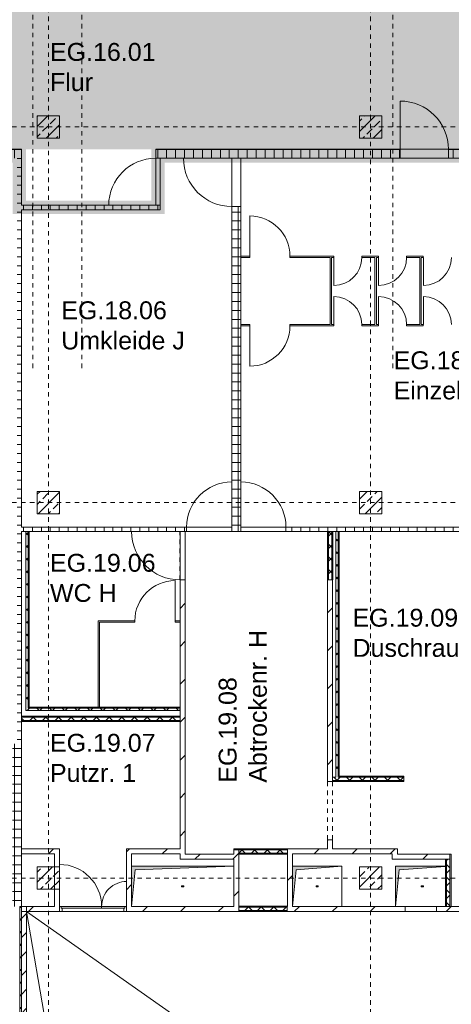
# Model space of a CAD drawing. Header units: metres. Extents: x -54 to 119, y -77 to 33.
# Tile 6 of 138: x -30 to -21, y -56 to -34. Entities that reach past the tile are written whole.
import ezdxf

# ---------------------------------------------------------------- set-up
doc = ezdxf.new("R2010")
doc.units = ezdxf.units.M
for name, pattern in [('Rasterlinie', [0.019, 0.01, -0.003, 0.003, -0.003]), ('Verdeckt', [0.003, 0.002, -0.001]), ('Über Schnittebene 1', [0.001, 0, -0.001])]:
    doc.linetypes.add(name, pattern=pattern)
for name, color, linetype, lineweight in [('A_Detailelemente', 7, 'Continuous', 9), ('A_Geschossdecken', 7, 'Continuous', 9), ('A_Raster', 7, 'Continuous', 9), ('A_Räume_Beschriftung', 7, 'Continuous', 9), ('A_Tragwerksstützen_Stahlbeton', 7, 'Continuous', 18), ('A_Türen', 7, 'Continuous', 9), ('A_Türen_Rahmen', 7, 'Continuous', 9), ('A_Wände', 7, 'Continuous', 9), ('A_Wände_Schraffur', 7, 'Continuous', 18), ('Allgemeines Modell', 7, 'Continuous', 9), ('Virtueller Schnittkörper', 7, 'Verdeckt', 9)]:
    doc.layers.add(name, color=color, linetype=linetype, lineweight=lineweight)
doc.styles.add('Arial_B', font='txt', dxfattribs={"height": 0.4})
pattern_1 = [(45, (0, 0), (-0.14142136, 0.14142136), []), (135, (0, 0), (-0.14142136, -0.14142136), [])]
pattern_2 = [(0, (0, 0), (0, 0.2), []), (90, (0, 0), (-0.2, 1e-17), [])]
pattern_3 = [(45, (0, 0), (-0.424264, 0.424264), [])]
pattern_4 = [(45, (0, 0), (-0.2283955, 0.2283955), []), (45, (0.228, 0), (-0.2283955, 0.2283955), [0.161, -0.081])]

# ---------------------------------------------------------------- blocks, each defined once
blk = doc.blocks.new('IPRO_Tuer_I_WC - 900x2000-6420317-BS_Übersicht_EG_BRANDSCHUTZ')
at = {"layer": 'A_Türen'}
blk.add_line((0.45, -0.029), (0.45, -0.929), dxfattribs=at)
blk.add_arc((0.45, -0.029), 0.9, 180, 270, dxfattribs=at)
blk = doc.blocks.new('IPRO_Tuer_I_WC - 625x2000-3642981-BS_Übersicht_EG_BRANDSCHUTZ')
at = {"layer": 'A_Türen'}
blk.add_line((0.312, 0.029), (0.312, 0.654), dxfattribs=at)
blk.add_arc((0.312, 0.029), 0.625, 90, 180, dxfattribs=at)
blk = doc.blocks.new('IPRO_Tuer_I_WC - 900x2000-6420363-BS_Übersicht_EG_BRANDSCHUTZ')
at = {"layer": 'A_Türen'}
blk.add_line((0.45, 0.029), (0.45, 0.929), dxfattribs=at)
blk.add_arc((0.45, 0.029), 0.9, 90, 180, dxfattribs=at)
blk = doc.blocks.new('IPRO_Tuer_I_WC - 625x2000-3642983-BS_Übersicht_EG_BRANDSCHUTZ')
at = {"layer": 'A_Türen'}
blk.add_line((0.312, -0.029), (0.312, -0.654), dxfattribs=at)
blk.add_arc((0.312, -0.029), 0.625, 180, 270, dxfattribs=at)
blk = doc.blocks.new('IPRO_Tuer_I_WC - 900x2000-5135937-BS_Übersicht_EG_BRANDSCHUTZ')
at = {"layer": 'A_Türen'}
blk.add_line((0.45, 0.029), (0.45, 0.929), dxfattribs=at)
blk.add_arc((0.45, 0.029), 0.9, 90, 180, dxfattribs=at)
blk = doc.blocks.new('GSH_Tuer_I_1flg_SZ_OL - 1080x3200_2135_Voll-4240625-BS_Übersicht_EG_BRANDSCHUTZ')
at = {"layer": 'A_Türen', "linetype": 'Über Schnittebene 1'}
for p, q in [((-0.54, 0.086), (0.48, 0.086)), ((-0.54, -0.114), (0.54, -0.114))]:
    blk.add_line(p, q, dxfattribs=at)
at = {"layer": 'A_Türen'}
blk.add_line((0.54, -1.194), (0.54, -0.114), dxfattribs=at)
blk.add_arc((0.54, -0.114), 1.08, 180, 270, dxfattribs=at)
blk = doc.blocks.new('GSH_Tuer_I_1flg_SZ_OL - 1050x3200_2135_Voll-4494408-BS_Übersicht_EG_BRANDSCHUTZ')
at = {"layer": 'A_Türen', "linetype": 'Über Schnittebene 1'}
for p, q in [((-0.525, 0.036), (0.465, 0.036)), ((-0.525, -0.064), (0.525, -0.064))]:
    blk.add_line(p, q, dxfattribs=at)
at = {"layer": 'A_Türen'}
blk.add_line((0.525, -1.114), (0.525, -0.064), dxfattribs=at)
blk.add_arc((0.525, -0.064), 1.05, 180, 270, dxfattribs=at)
blk = doc.blocks.new('GSH_Tuer_I_1flg_SZ_OL - 1010x3200_2135_Voll-4495292-BS_Übersicht_EG_BRANDSCHUTZ')
at = {"layer": 'A_Türen'}
blk.add_line((0.505, 1.074), (0.505, 0.064), dxfattribs=at)
at = {"layer": 'A_Türen', "linetype": 'Über Schnittebene 1'}
for p, q in [((-0.505, 0.064), (0.505, 0.064)), ((-0.505, -0.036), (0.445, -0.036))]:
    blk.add_line(p, q, dxfattribs=at)
at = {"layer": 'A_Türen'}
blk.add_arc((0.505, 0.064), 1.01, 90, 180, dxfattribs=at)
blk = doc.blocks.new('GSH_Tuer_I_1flg_SZ_OL - 1080x3000_2135_Voll-4495170-BS_Übersicht_EG_BRANDSCHUTZ')
at = {"layer": 'A_Türen'}
blk.add_line((0.54, 1.152), (0.54, 0.072), dxfattribs=at)
at = {"layer": 'A_Türen', "linetype": 'Über Schnittebene 1'}
for p, q in [((-0.54, 0.072), (0.54, 0.072)), ((-0.54, -0.043), (0.48, -0.043))]:
    blk.add_line(p, q, dxfattribs=at)
at = {"layer": 'A_Türen'}
blk.add_arc((0.54, 0.072), 1.08, 90, 180, dxfattribs=at)
blk = doc.blocks.new('GSH_Tuer_I_1flg_SZ_OL - 1080x3000_2135_Voll-4495129-BS_Übersicht_EG_BRANDSCHUTZ')
at = {"layer": 'A_Türen'}
blk.add_line((0.54, 1.194), (0.54, 0.114), dxfattribs=at)
at = {"layer": 'A_Türen', "linetype": 'Über Schnittebene 1'}
for p, q in [((-0.54, 0.114), (0.54, 0.114)), ((-0.54, -0.086), (0.48, -0.086))]:
    blk.add_line(p, q, dxfattribs=at)
at = {"layer": 'A_Türen'}
blk.add_arc((0.54, 0.114), 1.08, 90, 180, dxfattribs=at)
blk = doc.blocks.new('IPRO_Tuer_I_2flg_SZ - 1500x2135_Glas-6215510-BS_Übersicht_EG_BRANDSCHUTZ')
at = {"layer": 'A_Türen', "linetype": 'Über Schnittebene 1'}
for p, q in [((0.75, 0.043), (-0.75, 0.043)), ((0.75, -0.072), (-0.75, -0.072))]:
    blk.add_line(p, q, dxfattribs=at)
at = {"layer": 'A_Türen'}
for p, q in [((-0.75, -0.072), (-0.75, -0.632)), ((-0.71, -0.032), (-0.19, -0.032)), ((-0.71, -0.072), (-0.71, -0.032)), ((-0.19, -0.072), (-0.71, -0.072)), ((-0.19, -0.072), (-0.19, -0.032)), ((-0.19, -0.032), (0.71, -0.032)), ((-0.19, -0.032), (-0.19, -0.072)), ((0.71, -0.072), (-0.19, -0.072)), ((0.71, -0.032), (0.71, -0.072)), ((0.75, -0.072), (0.75, -1.012))]:
    blk.add_line(p, q, dxfattribs=at)
for centre, radius, start, end in [((-0.75, -0.072), 0.56, 270, 0), ((0.75, -0.072), 0.94, 180, 270)]:
    blk.add_arc(centre, radius, start, end, dxfattribs=at)
at = {"layer": 'A_Türen_Rahmen'}
for p, q in [((-0.75, 0.043), (-0.69, 0.043)), ((-0.69, 0.043), (-0.69, -0.032)), ((0.69, 0.043), (0.75, 0.043)), ((0.69, -0.032), (0.69, 0.043)), ((-0.71, -0.072), (-0.743, -0.072)), ((0.75, -0.072), (0.71, -0.072))]:
    blk.add_line(p, q, dxfattribs=at)
blk = doc.blocks.new('IPRO_Tueroeffnung - 1300x2950-4082397-BS_Übersicht_EG_BRANDSCHUTZ')
at = {"layer": 'A_Türen', "linetype": 'Über Schnittebene 1'}
for p, q in [((-0.65, 0.072), (0.65, 0.072)), ((0.65, -0.043), (-0.65, -0.043))]:
    blk.add_line(p, q, dxfattribs=at)
blk = doc.blocks.new('GSH_Bestand_BS_RE - BD_entfernen-4605848-BS_Übersicht_EG_BRANDSCHUTZ')
at = {"layer": 'A_Detailelemente'}
blk.add_hatch(color=256, dxfattribs=at).paths.add_polyline_path([(-0.55, -0.45), (-0.47, 0.37), (0.55, 0.45), (-0.55, 0.45), (-0.55, -0.442)], flags=0)
for p, q in [((0.55, 0.45), (-0.55, 0.45)), ((-0.47, 0.37), (0.55, 0.45)), ((0.55, -0.45), (0.55, 0.45)), ((-0.55, -0.45), (-0.47, 0.37))]:
    blk.add_line(p, q, dxfattribs=at)
at = {"layer": 'Virtueller Schnittkörper'}
for p, q in [((-0.025, 0.01), (0.025, 0.01)), ((-0.025, 0.01), (-0.025, -0.01)), ((0.025, -0.01), (0.025, 0.01)), ((0.025, -0.01), (-0.025, -0.01))]:
    blk.add_line(p, q, dxfattribs=at)
blk = doc.blocks.new('GSH_Bestand_BS_RE - BD_entfernen-4605849-BS_Übersicht_EG_BRANDSCHUTZ')
at = {"layer": 'A_Detailelemente'}
blk.add_hatch(color=256, dxfattribs=at).paths.add_polyline_path([(-1.142, -0.45), (-1.062, 0.37), (1.142, 0.45), (-1.142, 0.45), (-1.142, -0.421)], flags=0)
for p, q in [((1.142, 0.45), (-1.142, 0.45)), ((-1.062, 0.37), (1.142, 0.45)), ((-1.142, -0.45), (-1.062, 0.37))]:
    blk.add_line(p, q, dxfattribs=at)
at = {"layer": 'Virtueller Schnittkörper'}
for p, q in [((-0.025, 0.01), (0.025, 0.01)), ((-0.025, 0.01), (-0.025, -0.01)), ((0.025, -0.01), (0.025, 0.01)), ((0.025, -0.01), (-0.025, -0.01))]:
    blk.add_line(p, q, dxfattribs=at)
blk = doc.blocks.new('GSH_Bestand_BS_RE - BD_entfernen-4605850-BS_Übersicht_EG_BRANDSCHUTZ')
at = {"layer": 'A_Detailelemente'}
blk.add_hatch(color=256, dxfattribs=at).paths.add_polyline_path([(-0.6, -0.45), (-0.52, 0.37), (0.516, 0.444), (0.516, 0.45), (-0.6, 0.45), (-0.6, 0.37)], flags=0)
for p, q in [((0.516, 0.45), (-0.6, 0.45)), ((-0.6, 0.45), (-0.6, -0.45)), ((-0.52, 0.37), (0.516, 0.444)), ((-0.6, -0.45), (-0.52, 0.37))]:
    blk.add_line(p, q, dxfattribs=at)
at = {"layer": 'Virtueller Schnittkörper'}
for p, q in [((-0.025, 0.01), (0.025, 0.01)), ((-0.025, 0.01), (-0.025, -0.01)), ((0.025, -0.01), (0.025, 0.01)), ((0.025, -0.01), (-0.025, -0.01))]:
    blk.add_line(p, q, dxfattribs=at)
blk = doc.blocks.new('GSH_Tuer_I_1flg_SZ_OL - 1010x3200_2135_Voll-4495291-BS_Übersicht_EG_BRANDSCHUTZ')
at = {"layer": 'A_Türen', "linetype": 'Über Schnittebene 1'}
for p, q in [((-0.505, 0.036), (0.445, 0.036)), ((-0.505, -0.064), (0.505, -0.064))]:
    blk.add_line(p, q, dxfattribs=at)
at = {"layer": 'A_Türen'}
blk.add_line((0.505, -1.074), (0.505, -0.064), dxfattribs=at)
blk.add_arc((0.505, -0.064), 1.01, 180, 270, dxfattribs=at)
blk = doc.blocks.new('IPRO_Tueroeffnung - 700x2000-6589484-BS_Übersicht_EG_BRANDSCHUTZ')
at = {"layer": 'A_Türen', "linetype": 'Über Schnittebene 1'}
for p, q in [((-0.35, 0.072), (0.35, 0.072)), ((0.35, -0.043), (-0.35, -0.043))]:
    blk.add_line(p, q, dxfattribs=at)

msp = doc.modelspace()

# ---------------------------------------------------------------- hatches: boundary and pattern name
at = {"layer": 'A_Detailelemente', "true_color": 0xc2e2c4}
h = msp.add_hatch(color=254, dxfattribs=at)
h.paths.add_polyline_path([(1.056, -53.747), (6.696, -53.747), (6.696, -43.997), (12.864, -43.997), (12.864, -32.197), (-0.444, -32.197), (-0.444, -32.297), (-44.044, -32.297), (-44.044, -32.197), (-44.578, -32.197), (-44.578, -36.797), (-0.194, -36.797), (-0.194, -53.747), (1.006, -53.747)], flags=0)
h.paths.add_polyline_path([(-14.994, -33.272), (-14.994, -33.272), (-14.998, -32.947)], flags=0)
at = {"layer": 'A_Detailelemente', "true_color": 0xebdb14}
msp.add_hatch(color=40, dxfattribs=at).paths.add_polyline_path([(-0.319, -53.847), (-0.094, -53.847), (-0.096, -53.747), (-0.194, -53.747), (-0.194, -36.797), (-7.594, -36.797), (-7.594, -37.947), (-10.444, -37.947), (-10.444, -36.797), (-27.344, -36.797), (-27.344, -37.947), (-30.144, -37.947), (-30.144, -36.797), (-44.444, -36.797), (-44.444, -37.097), (-31.319, -37.097), (-31.319, -36.997), (-30.459, -36.997), (-31.239, -37.077), (-31.241, -37.097), (-30.444, -37.097), (-30.444, -38.247), (-27.044, -38.247), (-27.044, -37.097), (-10.759, -37.097), (-10.759, -38.247), (-7.294, -38.247), (-7.294, -37.097), (-0.444, -37.097), (-0.444, -53.847)], flags=0)
at = {"layer": 'A_Tragwerksstützen_Stahlbeton', "lineweight": 9}
h = msp.add_hatch(dxfattribs=at)
h.set_pattern_fill('FP_9', color=256, style=0, pattern_type=2)
h.set_pattern_definition(pattern_4)
h.paths.add_polyline_path([(-29.894, -36.547), (-29.394, -36.547), (-29.394, -36.047), (-29.894, -36.047)], flags=0)
h = msp.add_hatch(dxfattribs=at)
h.set_pattern_fill('FP_9', color=256, style=0, pattern_type=2)
h.set_pattern_definition(pattern_4)
h.paths.add_polyline_path([(-22.194, -36.547), (-22.194, -36.047), (-22.694, -36.047), (-22.694, -36.547)], flags=0)
h = msp.add_hatch(dxfattribs=at)
h.set_pattern_fill('FP_9', color=256, style=0, pattern_type=2)
h.set_pattern_definition(pattern_4)
h.paths.add_polyline_path([(-29.394, -44.947), (-29.394, -44.447), (-29.894, -44.447), (-29.894, -44.947), (-29.866, -44.947)], flags=0)
h = msp.add_hatch(dxfattribs=at)
h.set_pattern_fill('FP_9', color=256, style=0, pattern_type=2)
h.set_pattern_definition(pattern_4)
h.paths.add_polyline_path([(-22.194, -44.947), (-22.194, -44.447), (-22.694, -44.447), (-22.694, -44.947), (-22.406, -44.947)], flags=0)
h = msp.add_hatch(dxfattribs=at)
h.set_pattern_fill('FP_9', color=256, style=0, pattern_type=2)
h.set_pattern_definition(pattern_4)
h.paths.add_polyline_path([(-29.894, -53.347), (-29.394, -53.347), (-29.394, -52.847), (-29.894, -52.847), (-29.894, -53.146)], flags=0)
h = msp.add_hatch(dxfattribs=at)
h.set_pattern_fill('FP_9', color=256, style=0, pattern_type=2)
h.set_pattern_definition(pattern_4)
h.paths.add_polyline_path([(-22.194, -53.347), (-22.194, -52.847), (-22.694, -52.847), (-22.694, -53.347), (-22.399, -53.347)], flags=0)
at = {"layer": 'A_Wände_Schraffur', "lineweight": 9}
h = msp.add_hatch(dxfattribs=at)
h.set_pattern_fill('FP_1', color=256, style=0, pattern_type=2)
h.set_pattern_definition(pattern_2)
h.paths.add_polyline_path([(-39.694, -36.997), (-39.694, -36.797), (-44.844, -36.797), (-44.844, -36.997), (-39.794, -36.997)], flags=0)
h.paths.add_polyline_path([(-36.351, -36.997), (-32.784, -36.997), (-32.784, -36.797), (-38.614, -36.797), (-38.614, -36.997), (-36.594, -36.997)], flags=0)
h.paths.add_polyline_path([(-31.394, -36.997), (-30.244, -36.997), (-30.244, -36.797), (-31.704, -36.797), (-31.704, -36.997)], flags=0)
h = msp.add_hatch(dxfattribs=at)
h.set_pattern_fill('FP_1', color=256, style=0, pattern_type=2)
h.set_pattern_definition(pattern_2)
h.paths.add_polyline_path([(-30.244, -50.097), (-30.244, -36.997), (-30.344, -36.997), (-30.344, -50.097)], flags=0)
h = msp.add_hatch(dxfattribs=at)
h.set_pattern_fill('FP_1', color=256, style=0, pattern_type=2)
h.set_pattern_definition(pattern_2)
h.paths.add_polyline_path([(-21.784, -36.997), (-21.784, -36.797), (-27.244, -36.797), (-27.244, -36.997), (-21.929, -36.997)], flags=0)
h.paths.add_polyline_path([(-19.794, -36.997), (-18.944, -36.997), (-18.944, -36.797), (-20.704, -36.797), (-20.704, -36.997), (-20.094, -36.997)], flags=0)
h = msp.add_hatch(dxfattribs=at)
h.set_pattern_fill('FP_1', color=256, style=0, pattern_type=2)
h.set_pattern_definition(pattern_2)
h.paths.add_polyline_path([(-27.338, -38.147), (-27.144, -38.147), (-27.144, -38.047), (-30.244, -38.047), (-30.244, -38.147), (-27.344, -38.147)], flags=0)
h = msp.add_hatch(dxfattribs=at)
h.set_pattern_fill('FP_1', color=256, style=0, pattern_type=2)
h.set_pattern_definition(pattern_2)
h.paths.add_polyline_path([(-25.544, -45.247), (-25.344, -45.247), (-25.344, -38.077), (-25.544, -38.077), (-25.544, -44.947)], flags=0)
h = msp.add_hatch(dxfattribs=at)
h.set_pattern_fill('FP_1', color=256, style=0, pattern_type=2)
h.set_pattern_definition(pattern_2)
h.paths.add_polyline_path([(-30.244, -45.347), (-26.554, -45.347), (-26.554, -45.247), (-30.244, -45.247)], flags=0)
h = msp.add_hatch(dxfattribs=at)
h.set_pattern_fill('FP_2', color=256, style=0, pattern_type=2)
h.set_pattern_definition(pattern_1)
h.paths.add_polyline_path([(-30.144, -49.297), (-30.094, -49.297), (-30.094, -45.347), (-30.144, -45.349), (-30.144, -49.284)], flags=0)
h = msp.add_hatch(dxfattribs=at)
h.set_pattern_fill('FP_1', color=256, style=0, pattern_type=2)
h.set_pattern_definition(pattern_2)
h.paths.add_polyline_path([(-23.156, -45.347), (-14.394, -45.347), (-14.394, -45.247), (-24.334, -45.247), (-24.334, -45.347), (-23.169, -45.347)], flags=0)
h.paths.add_polyline_path([(-25.544, -45.347), (-25.344, -45.347), (-25.344, -45.247), (-25.544, -45.247)], flags=0)
h = msp.add_hatch(dxfattribs=at)
h.set_pattern_fill('FP_2', color=256, style=0, pattern_type=2)
h.set_pattern_definition(pattern_1)
h.paths.add_polyline_path([(-23.309, -46.427), (-23.309, -45.347), (-23.384, -45.347), (-23.384, -46.427)], flags=0)
h = msp.add_hatch(dxfattribs=at)
h.set_pattern_fill('FP_2', color=256, style=0, pattern_type=2)
h.set_pattern_definition(pattern_1)
h.paths.add_polyline_path([(-23.219, -50.839), (-23.169, -50.839), (-23.169, -45.347), (-23.219, -45.347), (-23.219, -50.814)], flags=0)
h = msp.add_hatch(dxfattribs=at)
h.set_pattern_fill('FP_64', color=256, style=0, pattern_type=2)
h.set_pattern_definition(pattern_3)
h.paths.add_polyline_path([(-26.586, -52.559), (-26.586, -46.427), (-26.701, -46.427), (-26.701, -52.559)], flags=0)
h = msp.add_hatch(dxfattribs=at)
h.set_pattern_fill('FP_64', color=256, style=0, pattern_type=2)
h.set_pattern_definition(pattern_3)
h.paths.add_polyline_path([(-23.409, -52.439), (-23.294, -52.439), (-23.294, -52.239), (-23.409, -52.239), (-23.409, -52.43)], flags=0)
h.paths.add_polyline_path([(-23.409, -50.939), (-23.294, -50.939), (-23.294, -46.427), (-23.409, -46.427), (-23.409, -49.039)], flags=0)
h = msp.add_hatch(dxfattribs=at)
h.set_pattern_fill('FP_2', color=256, style=0, pattern_type=2)
h.set_pattern_definition(pattern_1)
h.paths.add_polyline_path([(-26.701, -49.347), (-26.701, -49.297), (-30.144, -49.297), (-30.144, -49.347), (-26.707, -49.347)], flags=0)
h = msp.add_hatch(dxfattribs=at)
h.set_pattern_fill('FP_2', color=256, style=0, pattern_type=2)
h.set_pattern_definition(pattern_1)
h.paths.add_polyline_path([(-27.338, -49.572), (-26.701, -49.572), (-26.701, -49.497), (-30.244, -49.497), (-30.244, -49.572), (-27.786, -49.572)], flags=0)
h = msp.add_hatch(dxfattribs=at)
h.set_pattern_fill('FP_1', color=256, style=0, pattern_type=2)
h.set_pattern_definition(pattern_2)
h.paths.add_polyline_path([(-30.444, -53.732), (-30.244, -53.732), (-30.244, -50.097), (-30.444, -50.097), (-30.444, -53.697)], flags=0)
h = msp.add_hatch(dxfattribs=at)
h.set_pattern_fill('FP_2', color=256, style=0, pattern_type=2)
h.set_pattern_definition(pattern_1)
h.paths.add_polyline_path([(-21.698, -50.914), (-21.698, -50.839), (-23.294, -50.839), (-23.292, -50.914), (-21.844, -50.914)], flags=0)
h = msp.add_hatch(dxfattribs=at)
h.set_pattern_fill('FP_64', color=256, style=0, pattern_type=2)
h.set_pattern_definition(pattern_3)
h.paths.add_polyline_path([(-30.244, -52.554), (-29.394, -52.554), (-29.394, -52.439), (-30.244, -52.439)], flags=0)
h = msp.add_hatch(dxfattribs=at)
h.set_pattern_fill('FP_64', color=256, style=0, pattern_type=2)
h.set_pattern_definition(pattern_3)
h.paths.add_polyline_path([(-29.509, -53.732), (-29.394, -53.732), (-29.394, -53.347), (-29.509, -53.347)], flags=0)
h.paths.add_polyline_path([(-29.394, -52.847), (-29.394, -52.554), (-29.509, -52.554), (-29.509, -52.847)], flags=0)
h = msp.add_hatch(dxfattribs=at)
h.set_pattern_fill('FP_64', color=256, style=0, pattern_type=2)
h.set_pattern_definition(pattern_3)
h.paths.add_polyline_path([(-27.894, -53.732), (-27.786, -53.732), (-27.786, -52.439), (-27.901, -52.439), (-27.901, -53.732)], flags=0)
h = msp.add_hatch(dxfattribs=at)
h.set_pattern_fill('FP_64', color=256, style=0, pattern_type=2)
h.set_pattern_definition(pattern_3)
h.paths.add_polyline_path([(-26.701, -52.554), (-26.701, -52.439), (-27.786, -52.439), (-27.786, -52.554), (-27.338, -52.554)], flags=0)
h = msp.add_hatch(dxfattribs=at)
h.set_pattern_fill('FP_64', color=256, style=0, pattern_type=2)
h.set_pattern_definition(pattern_3)
h.paths.add_polyline_path([(-25.553, -52.674), (-25.501, -52.674), (-25.501, -52.559), (-26.701, -52.559), (-26.701, -52.674), (-26.211, -52.674)], flags=0)
h = msp.add_hatch(dxfattribs=at)
h.set_pattern_fill('FP_64', color=256, style=0, pattern_type=2)
h.set_pattern_definition(pattern_3)
h.paths.add_polyline_path([(-25.386, -53.732), (-25.386, -52.464), (-25.501, -52.464), (-25.501, -53.732)], flags=0)
h = msp.add_hatch(dxfattribs=at)
h.set_pattern_fill('FP_2', color=256, style=0, pattern_type=2)
h.set_pattern_definition(pattern_1)
h.paths.add_polyline_path([(-25.084, -52.539), (-24.301, -52.539), (-24.301, -52.464), (-25.386, -52.464), (-25.386, -52.539)], flags=0)
h = msp.add_hatch(dxfattribs=at)
h.set_pattern_fill('FP_64', color=256, style=0, pattern_type=2)
h.set_pattern_definition(pattern_3)
h.paths.add_polyline_path([(-24.301, -53.732), (-24.186, -53.732), (-24.186, -52.439), (-24.301, -52.439), (-24.301, -53.725)], flags=0)
h = msp.add_hatch(dxfattribs=at)
h.set_pattern_fill('FP_64', color=256, style=0, pattern_type=2)
h.set_pattern_definition(pattern_3)
h.paths.add_polyline_path([(-22.83, -52.554), (-21.959, -52.554), (-21.959, -52.439), (-24.186, -52.439), (-24.186, -52.554), (-22.944, -52.554)], flags=0)
h = msp.add_hatch(dxfattribs=at)
h.set_pattern_fill('FP_64', color=256, style=0, pattern_type=2)
h.set_pattern_definition(pattern_3)
h.paths.add_polyline_path([(-21.895, -52.674), (-21.844, -52.674), (-21.844, -52.439), (-21.959, -52.439), (-21.959, -52.674), (-21.944, -52.674)], flags=0)
h = msp.add_hatch(dxfattribs=at)
h.set_pattern_fill('FP_64', color=256, style=0, pattern_type=2)
h.set_pattern_definition(pattern_3)
h.paths.add_polyline_path([(-20.744, -52.674), (-20.669, -52.674), (-20.669, -52.559), (-21.844, -52.559), (-21.844, -52.674), (-20.769, -52.674)], flags=0)
h = msp.add_hatch(dxfattribs=at)
h.set_pattern_fill('FP_2', color=256, style=0, pattern_type=2)
h.set_pattern_definition(pattern_1)
h.paths.add_polyline_path([(-20.669, -53.732), (-20.669, -52.674), (-20.744, -52.674), (-20.744, -53.732), (-20.706, -53.732)], flags=0)
h = msp.add_hatch(dxfattribs=at)
h.set_pattern_fill('FP_2', color=256, style=0, pattern_type=2)
h.set_pattern_definition(pattern_1)
h.paths.add_polyline_path([(-30.244, -72.897), (-30.244, -70.097), (-30.284, -70.097), (-30.284, -72.897)], flags=0)
h.paths.add_polyline_path([(-30.244, -68.597), (-30.244, -53.732), (-30.284, -53.732), (-30.284, -68.597)], flags=0)
h = msp.add_hatch(dxfattribs=at)
h.set_pattern_fill('FP_63', color=256, style=0, pattern_type=2)
h.set_pattern_definition([(45, (0, 0), (-0.212132, 0.212132), [])])
h.paths.add_polyline_path([(-30.129, -72.897), (-30.129, -70.097), (-30.244, -70.097), (-30.244, -72.897)], flags=0)
h.paths.add_polyline_path([(-30.14, -68.597), (-30.129, -68.597), (-30.129, -53.732), (-30.244, -53.732), (-30.244, -68.597)], flags=0)
h = msp.add_hatch(dxfattribs=at)
h.set_pattern_fill('FP_64', color=256, style=0, pattern_type=2)
h.set_pattern_definition(pattern_3)
h.paths.add_polyline_path([(-19.981, -53.847), (-19.981, -53.732), (-20.972, -53.733), (-20.972, -53.847), (-20.576, -53.847)], flags=0)
h.paths.add_polyline_path([(-25.501, -53.847), (-25.386, -53.847), (-25.386, -53.732), (-27.894, -53.733), (-27.894, -53.847), (-25.663, -53.847)], flags=0)
h.paths.add_polyline_path([(-24.306, -53.847), (-21.672, -53.847), (-21.672, -53.732), (-24.306, -53.733), (-24.306, -53.822)], flags=0)
h.paths.add_polyline_path([(-30.129, -53.847), (-29.394, -53.847), (-29.394, -53.732), (-30.129, -53.732), (-30.129, -53.829)], flags=0)
h = msp.add_hatch(dxfattribs=at)
h.set_pattern_fill('FP_2', color=256, style=0, pattern_type=2)
h.set_pattern_definition(pattern_1)
h.paths.add_polyline_path([(-25.386, -53.822), (-24.306, -53.822), (-24.306, -53.747), (-25.386, -53.747), (-25.386, -53.754)], flags=0)

# ---------------------------------------------------------------- linework, layer by layer
at = {"layer": 'A_Geschossdecken'}
for p, q in [((-27.244, -38.047), (-27.244, -36.997)), ((-27.144, -36.997), (-27.144, -38.047)), ((-25.544, -38.077), (-25.544, -36.997)), ((-25.344, -36.997), (-25.344, -38.077)), ((-21.784, -36.797), (-20.704, -36.797)), ((-20.704, -36.997), (-21.784, -36.997)), ((-26.701, -46.427), (-26.701, -45.347)), ((-26.586, -45.347), (-26.586, -46.427)), ((-26.554, -45.247), (-25.544, -45.247)), ((-25.544, -45.347), (-26.554, -45.347)), ((-25.344, -45.247), (-24.334, -45.247)), ((-24.334, -45.347), (-25.344, -45.347)), ((-23.086, -52.832), (-23.086, -53.732)), ((-29.629, -56.759), (-30.129, -53.847)), ((-25.954, -56.779), (-30.129, -53.847)), ((-29.334, -53.847), (-27.954, -53.847))]:
    msp.add_line(p, q, dxfattribs=at)
at = {"layer": 'A_Raster', "linetype": 'Rasterlinie'}
for p, q in [((-29.994, -41.691), (-29.994, 20.456)), ((-28.894, -41.691), (-28.894, 20.456)), ((-21.944, -41.691), (-21.944, 20.456)), ((-29.644, -76.128), (-29.644, -20.783)), ((-22.444, -76.128), (-22.444, -20.783)), ((-52.655, -36.297), (25.789, -36.297)), ((-52.655, -44.697), (25.789, -44.697)), ((-52.655, -53.097), (25.789, -53.097))]:
    msp.add_line(p, q, dxfattribs=at)
at = {"layer": 'A_Tragwerksstützen_Stahlbeton'}
for p, q in [((-29.394, -36.047), (-29.894, -36.047)), ((-29.894, -36.047), (-29.894, -36.547)), ((-29.394, -36.547), (-29.394, -36.047)), ((-22.194, -36.047), (-22.694, -36.047)), ((-22.694, -36.047), (-22.694, -36.547)), ((-22.194, -36.547), (-22.194, -36.047)), ((-29.894, -36.547), (-29.394, -36.547)), ((-22.694, -36.547), (-22.194, -36.547)), ((-29.394, -44.447), (-29.894, -44.447)), ((-29.894, -44.447), (-29.894, -44.947)), ((-29.394, -44.947), (-29.394, -44.447)), ((-22.194, -44.447), (-22.694, -44.447)), ((-22.694, -44.447), (-22.694, -44.947)), ((-22.194, -44.947), (-22.194, -44.447)), ((-29.894, -44.947), (-29.394, -44.947)), ((-22.694, -44.947), (-22.194, -44.947)), ((-29.394, -52.847), (-29.894, -52.847)), ((-29.894, -52.847), (-29.894, -53.347)), ((-29.394, -53.347), (-29.394, -52.847)), ((-22.194, -52.847), (-22.694, -52.847)), ((-22.694, -52.847), (-22.694, -53.347)), ((-22.194, -53.347), (-22.194, -52.847)), ((-29.894, -53.347), (-29.394, -53.347)), ((-22.694, -53.347), (-22.194, -53.347))]:
    msp.add_line(p, q, dxfattribs=at)
at = {"layer": 'A_Wände', "lineweight": 18}
for p, q in [((-30.244, -36.797), (-31.704, -36.797)), ((-30.244, -38.047), (-30.244, -36.797)), ((-21.784, -36.797), (-27.244, -36.797)), ((-27.244, -36.797), (-27.244, -36.997)), ((-27.244, -36.997), (-21.784, -36.997)), ((-21.784, -36.997), (-21.784, -36.797)), ((-20.704, -36.797), (-20.704, -36.997)), ((-16.979, -36.797), (-20.704, -36.797)), ((-20.704, -36.997), (-16.979, -36.997)), ((-27.144, -38.047), (-30.244, -38.047)), ((-27.144, -38.147), (-27.144, -38.047)), ((-25.344, -38.077), (-25.544, -38.077)), ((-25.544, -38.077), (-25.544, -45.347)), ((-25.344, -39.187), (-25.344, -38.077)), ((-30.244, -45.247), (-30.244, -38.147)), ((-30.244, -38.147), (-27.144, -38.147)), ((-25.344, -40.717), (-25.344, -39.217)), ((-22.344, -39.217), (-22.344, -40.717)), ((-22.314, -40.717), (-22.314, -39.217)), ((-21.344, -39.217), (-21.344, -40.717)), ((-21.314, -40.717), (-21.314, -39.217)), ((-25.344, -45.347), (-25.344, -40.747)), ((-26.554, -45.247), (-30.244, -45.247)), ((-30.244, -49.188), (-30.244, -45.347)), ((-30.069, -45.347), (-26.554, -45.347)), ((-30.069, -49.272), (-30.069, -45.347)), ((-26.554, -45.347), (-26.554, -45.247)), ((-25.544, -45.347), (-25.344, -45.347)), ((-13.354, -45.247), (-24.334, -45.247)), ((-24.334, -45.247), (-24.334, -45.347)), ((-24.334, -45.347), (-23.284, -45.347)), ((-23.409, -45.347), (-23.409, -50.939)), ((-23.294, -45.347), (-23.294, -50.814)), ((-23.284, -46.427), (-23.284, -45.347)), ((-23.144, -50.814), (-23.144, -45.347)), ((-23.144, -45.347), (-19.051, -45.347)), ((-26.586, -46.427), (-26.701, -46.427)), ((-26.701, -46.427), (-26.701, -47.342)), ((-26.586, -52.559), (-26.586, -46.427)), ((-23.294, -46.427), (-23.284, -46.427)), ((-27.711, -47.342), (-28.531, -47.342)), ((-28.531, -47.342), (-28.531, -49.272)), ((-27.711, -47.372), (-27.711, -47.342)), ((-26.701, -47.342), (-26.811, -47.342)), ((-26.811, -47.342), (-26.811, -47.372)), ((-28.501, -47.372), (-27.711, -47.372)), ((-28.501, -49.272), (-28.501, -47.372)), ((-26.811, -47.372), (-26.701, -47.372)), ((-26.701, -47.372), (-26.701, -49.272)), ((-26.701, -49.272), (-30.069, -49.272)), ((-28.531, -49.272), (-28.501, -49.272)), ((-30.244, -49.472), (-26.701, -49.472)), ((-30.244, -52.439), (-30.244, -49.597)), ((-30.244, -49.597), (-26.701, -49.597)), ((-26.701, -49.597), (-26.701, -52.439)), ((-21.698, -50.814), (-23.144, -50.814)), ((-21.698, -50.939), (-21.698, -50.814)), ((-23.409, -50.939), (-21.698, -50.939)), ((-23.294, -52.239), (-23.409, -52.239)), ((-23.409, -52.239), (-23.409, -52.439)), ((-23.294, -52.439), (-23.294, -52.239)), ((-29.394, -52.439), (-30.244, -52.439)), ((-30.244, -53.847), (-30.244, -52.554)), ((-30.244, -52.554), (-29.509, -52.554)), ((-29.509, -52.554), (-29.509, -53.732)), ((-29.394, -53.847), (-29.394, -52.439)), ((-26.701, -52.439), (-27.901, -52.439)), ((-27.901, -52.439), (-27.901, -53.732)), ((-27.786, -52.554), (-26.701, -52.554)), ((-27.786, -53.732), (-27.786, -52.554)), ((-26.701, -52.554), (-26.701, -52.674)), ((-25.501, -52.559), (-26.586, -52.559)), ((-25.501, -52.439), (-25.501, -52.559)), ((-23.409, -52.439), (-25.501, -52.439)), ((-25.386, -52.564), (-24.301, -52.564)), ((-25.386, -52.564), (-25.386, -53.732)), ((-24.301, -52.564), (-24.301, -53.732)), ((-24.186, -53.732), (-24.186, -52.554)), ((-24.186, -52.554), (-21.959, -52.554)), ((-21.844, -52.439), (-23.294, -52.439)), ((-21.959, -52.554), (-21.959, -52.674)), ((-21.844, -52.559), (-21.844, -52.439)), ((-20.644, -52.559), (-21.844, -52.559)), ((-20.644, -53.732), (-20.644, -52.559)), ((-26.701, -52.674), (-25.501, -52.674)), ((-25.501, -52.674), (-25.501, -53.732)), ((-21.959, -52.674), (-20.769, -52.674)), ((-20.769, -52.674), (-20.769, -53.732)), ((-29.509, -53.732), (-30.244, -53.732)), ((-30.129, -68.597), (-30.129, -53.732)), ((-27.901, -53.732), (-27.894, -53.732)), ((-27.894, -53.732), (-27.894, -53.847)), ((-25.501, -53.732), (-27.786, -53.732)), ((-24.306, -53.722), (-25.386, -53.722)), ((-24.306, -53.732), (-24.306, -53.722)), ((-24.301, -53.732), (-24.306, -53.732)), ((-21.672, -53.732), (-24.186, -53.732)), ((-21.672, -53.847), (-21.672, -53.732)), ((-20.769, -53.732), (-20.972, -53.732)), ((-20.972, -53.732), (-20.972, -53.847)), ((-19.981, -53.732), (-20.644, -53.732)), ((-30.244, -53.847), (-29.394, -53.847)), ((-27.894, -53.847), (-21.672, -53.847)), ((-20.972, -53.847), (-19.981, -53.847))]:
    msp.add_line(p, q, dxfattribs=at)
at = {"layer": 'A_Wände', "color": 9, "lineweight": 18, "true_color": 0xc0c0c0}
for p, q in [((-25.144, -39.187), (-25.344, -39.187)), ((-25.144, -39.217), (-25.144, -39.187)), ((-23.264, -39.187), (-24.244, -39.187)), ((-24.244, -39.187), (-24.244, -39.217)), ((-23.264, -39.217), (-23.264, -39.187)), ((-22.264, -39.187), (-22.639, -39.187)), ((-22.639, -39.187), (-22.639, -39.217)), ((-22.264, -39.217), (-22.264, -39.187)), ((-21.264, -39.187), (-21.639, -39.187)), ((-21.639, -39.187), (-21.639, -39.217)), ((-21.264, -39.217), (-21.264, -39.187)), ((-25.344, -39.217), (-25.144, -39.217)), ((-24.244, -39.217), (-23.344, -39.217)), ((-23.344, -39.217), (-23.344, -40.717)), ((-23.314, -39.217), (-23.264, -39.217)), ((-23.314, -40.717), (-23.314, -39.217)), ((-22.639, -39.217), (-22.344, -39.217)), ((-22.314, -39.217), (-22.264, -39.217)), ((-21.639, -39.217), (-21.344, -39.217)), ((-21.314, -39.217), (-21.264, -39.217)), ((-25.144, -40.717), (-25.344, -40.717)), ((-25.144, -40.747), (-25.144, -40.717)), ((-23.344, -40.717), (-24.244, -40.717)), ((-24.244, -40.717), (-24.244, -40.747)), ((-23.264, -40.717), (-23.314, -40.717)), ((-23.264, -40.747), (-23.264, -40.717)), ((-22.344, -40.717), (-22.639, -40.717)), ((-22.639, -40.717), (-22.639, -40.747)), ((-22.264, -40.717), (-22.314, -40.717)), ((-22.264, -40.747), (-22.264, -40.717)), ((-21.344, -40.717), (-21.639, -40.717)), ((-21.639, -40.717), (-21.639, -40.747)), ((-21.264, -40.717), (-21.314, -40.717)), ((-21.264, -40.747), (-21.264, -40.717)), ((-25.344, -40.747), (-25.144, -40.747)), ((-24.244, -40.747), (-23.264, -40.747)), ((-22.639, -40.747), (-22.264, -40.747)), ((-21.639, -40.747), (-21.264, -40.747))]:
    msp.add_line(p, q, dxfattribs=at)
at = {"layer": 'A_Wände', "color": 9, "true_color": 0xc0c0c0}
for p, q in [((-25.344, -39.187), (-25.344, -39.217)), ((-25.344, -40.717), (-25.344, -40.747))]:
    msp.add_line(p, q, dxfattribs=at)
at = {"layer": 'A_Wände'}
for p, q in [((-30.069, -45.347), (-30.244, -45.347)), ((-30.144, -49.347), (-30.144, -45.347)), ((-30.094, -49.297), (-30.094, -45.347)), ((-30.081, -49.272), (-30.081, -45.347)), ((-23.384, -45.347), (-23.384, -46.427)), ((-23.309, -45.347), (-23.309, -46.427)), ((-23.144, -45.347), (-23.284, -45.347)), ((-23.219, -50.839), (-23.219, -45.347)), ((-23.169, -50.839), (-23.169, -45.347)), ((-23.156, -50.814), (-23.156, -45.347)), ((-23.294, -46.427), (-23.409, -46.427)), ((-26.701, -47.372), (-26.701, -47.342)), ((-30.244, -49.188), (-30.244, -49.597)), ((-26.701, -49.297), (-30.094, -49.297)), ((-26.701, -49.284), (-30.081, -49.284)), ((-26.701, -49.597), (-26.701, -49.272)), ((-26.701, -49.497), (-30.244, -49.497)), ((-26.701, -49.347), (-30.144, -49.347)), ((-26.701, -49.572), (-30.244, -49.572)), ((-23.294, -50.814), (-23.294, -50.939)), ((-23.219, -50.839), (-23.294, -50.839)), ((-21.698, -50.839), (-23.169, -50.839)), ((-21.698, -50.914), (-23.294, -50.914)), ((-30.244, -52.439), (-30.244, -52.554)), ((-24.301, -52.464), (-25.501, -52.464)), ((-25.386, -52.464), (-25.386, -52.564)), ((-24.301, -52.539), (-25.386, -52.539)), ((-24.301, -52.564), (-24.301, -52.439)), ((-20.669, -52.559), (-20.669, -53.732)), ((-20.669, -52.674), (-20.769, -52.674)), ((-20.744, -52.674), (-20.744, -53.732)), ((-30.244, -53.732), (-30.284, -53.732)), ((-30.284, -53.732), (-30.284, -68.597)), ((-25.386, -53.847), (-25.386, -53.732)), ((-24.306, -53.732), (-24.306, -53.847)), ((-21.672, -53.732), (-20.972, -53.732)), ((-20.769, -53.732), (-20.644, -53.732)), ((-30.244, -53.847), (-30.244, -68.597)), ((-24.306, -53.747), (-25.386, -53.747)), ((-24.306, -53.822), (-25.386, -53.822)), ((-20.972, -53.847), (-21.672, -53.847))]:
    msp.add_line(p, q, dxfattribs=at)

# ---------------------------------------------------------------- block references
at = {"layer": 'A_Türen'}
for name, p, rotation in [('GSH_Tuer_I_1flg_SZ_OL - 1080x3200_2135_Voll-4240625-BS_Übersicht_EG_BRANDSCHUTZ', (-21.244, -36.911), 180), ('GSH_Tuer_I_1flg_SZ_OL - 1050x3200_2135_Voll-4494408-BS_Übersicht_EG_BRANDSCHUTZ', (-27.18, -37.522), 270.0000000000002), ('GSH_Tuer_I_1flg_SZ_OL - 1080x3000_2135_Voll-4495129-BS_Übersicht_EG_BRANDSCHUTZ', (-25.43, -37.537), 89.99999999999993), ('IPRO_Tuer_I_WC - 900x2000-6420317-BS_Übersicht_EG_BRANDSCHUTZ', (-24.694, -39.216), 180), ('IPRO_Tuer_I_WC - 625x2000-3642981-BS_Übersicht_EG_BRANDSCHUTZ', (-22.951, -39.188), 180), ('IPRO_Tuer_I_WC - 625x2000-3642981-BS_Übersicht_EG_BRANDSCHUTZ', (-21.951, -39.188), 180), ('IPRO_Tuer_I_WC - 625x2000-3642981-BS_Übersicht_EG_BRANDSCHUTZ', (-20.951, -39.188), 180), ('IPRO_Tuer_I_WC - 625x2000-3642983-BS_Übersicht_EG_BRANDSCHUTZ', (-22.951, -40.746), 180), ('IPRO_Tuer_I_WC - 625x2000-3642983-BS_Übersicht_EG_BRANDSCHUTZ', (-21.951, -40.746), 180), ('IPRO_Tuer_I_WC - 625x2000-3642983-BS_Übersicht_EG_BRANDSCHUTZ', (-20.951, -40.746), 180), ('IPRO_Tuer_I_WC - 900x2000-6420363-BS_Übersicht_EG_BRANDSCHUTZ', (-24.694, -40.718), 180), ('GSH_Tuer_I_1flg_SZ_OL - 1010x3200_2135_Voll-4495291-BS_Übersicht_EG_BRANDSCHUTZ', (-24.839, -45.311), 180), ('GSH_Tuer_I_1flg_SZ_OL - 1080x3000_2135_Voll-4495170-BS_Übersicht_EG_BRANDSCHUTZ', (-26.63, -45.887), 90.00000000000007), ('IPRO_Tueroeffnung - 1300x2950-4082397-BS_Übersicht_EG_BRANDSCHUTZ', (-23.366, -51.589), 270.0000000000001), ('IPRO_Tuer_I_2flg_SZ - 1500x2135_Glas-6215510-BS_Übersicht_EG_BRANDSCHUTZ', (-28.644, -53.804), 180), ('IPRO_Tueroeffnung - 700x2000-6589484-BS_Übersicht_EG_BRANDSCHUTZ', (-21.322, -53.775), 180)]:
    msp.add_blockref(name, p, dxfattribs=dict(at, rotation=rotation))
for name, p in [('GSH_Tuer_I_1flg_SZ_OL - 1010x3200_2135_Voll-4495292-BS_Übersicht_EG_BRANDSCHUTZ', (-26.049, -45.311)), ('IPRO_Tuer_I_WC - 900x2000-5135937-BS_Übersicht_EG_BRANDSCHUTZ', (-27.261, -47.371))]:
    msp.add_blockref(name, p, dxfattribs=at)
at = {"layer": 'Allgemeines Modell'}
for name, p in [('GSH_Bestand_BS_RE - BD_entfernen-4605849-BS_Übersicht_EG_BRANDSCHUTZ', (-26.644, -53.282)), ('GSH_Bestand_BS_RE - BD_entfernen-4605848-BS_Übersicht_EG_BRANDSCHUTZ', (-23.636, -53.282)), ('GSH_Bestand_BS_RE - BD_entfernen-4605850-BS_Übersicht_EG_BRANDSCHUTZ', (-21.285, -53.282))]:
    msp.add_blockref(name, p, dxfattribs=at)

# ---------------------------------------------------------------- texts
at = {"layer": 'A_Räume_Beschriftung', "char_height": 0.4, "attachment_point": 1, "style": 'Arial_B'}
for s, insert, width in [('EG.16.01', (-29.608, -34.418), 2.91814), ('Flur', (-29.608, -35.093), 1.29873), ('EG.18.06', (-29.356, -40.197), 2.91814), ('Umkleide J', (-29.356, -40.872), 3.63966), ('EG.18.07', (-21.929, -41.315), 2.91814), ('Einzelumkl. D/ H/ Beh.', (-21.929, -41.99), 7.24725), ('EG.19.06', (-29.608, -45.845), 2.91814), ('WC H', (-29.608, -46.519), 1.81181), ('EG.19.09', (-22.846, -47.073), 2.91814), ('Duschraum H', (-22.846, -47.748), 4.47342), ('EG.19.07', (-29.608, -49.871), 2.91814), ('Putzr. 1', (-29.608, -50.545), 2.50126)]:
    msp.add_mtext(s, dxfattribs=dict(at, insert=insert, width=width))
at = {"layer": 'A_Räume_Beschriftung', "char_height": 0.4, "attachment_point": 1, "rotation": 90, "style": 'Arial_B'}
for s, insert, width in [('Abtrockenr. H', (-25.162, -50.964), 4.55358), ('EG.19.08', (-25.837, -50.964), 2.91814)]:
    msp.add_mtext(s, dxfattribs=dict(at, insert=insert, width=width))

doc.saveas('drawing.dxf')
